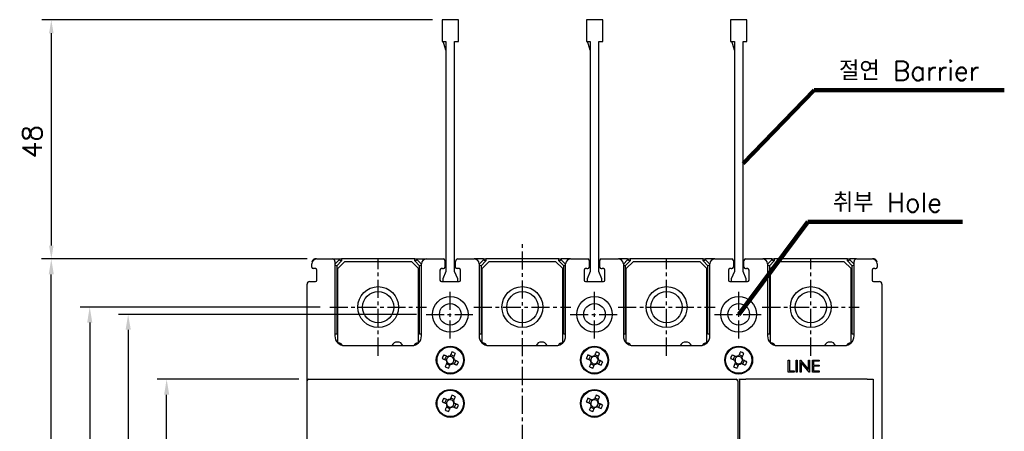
# Model space of a CAD drawing. Extents: x 931 to 2836, y -907 to 1824.
# Tile 19 of 22: x 1773 to 1978, y 1552 to 1638. Entities that reach past the tile are written whole.
import ezdxf

# ---------------------------------------------------------------- set-up
doc = ezdxf.new("R2010")
doc.units = 0
doc.header["$LTSCALE"] = 3
doc.header["$MEASUREMENT"] = 0
doc.linetypes.add('CENTER', pattern=[2, 1.25, -0.25, 0.25, -0.25])
doc.layers.get('0').update_dxf_attribs({"linetype": 'CONTINUOUS'})
doc.layers.get('Defpoints').update_dxf_attribs({"linetype": 'CONTINUOUS'})
doc.layers.add('cen', color=1, linetype='CENTER')
doc.layers.add('di', color=3, linetype='CONTINUOUS')
doc.styles.add('KIM', font='ROMANS.shx', dxfattribs={"height": 5, "bigfont": 'GSG1.shx'})
doc.styles.get("Standard").update_dxf_attribs({"font": 'romans.shx', "height": 4, "bigfont": 'ghs.shx'})
doc.dimstyles.get("Standard").update_dxf_attribs({"dimtxt": 0.18, "dimasz": 0.18, "dimexe": 0.18, "dimexo": 0.0625, "dimgap": 0.09, "dimtad": 0, "dimtih": 1, "dimtoh": 1, "dimdec": 4, "dimzin": 0, "dimdsep": 46, "dimtxsty": 'Standard', "dimcen": 0.09, "dimadec": 0, "dimazin": 0, "dimtfac": 1, "dimtdec": 4, "dimtofl": 0, "dimtmove": 0, "dimatfit": 3, "dimfxl": 0, "dimtolj": 1, "dimtzin": 0, "dimarcsym": 0})
doc.dimstyles.new('STANDARD$0', dxfattribs={"dimtxt": 5, "dimasz": 5, "dimexe": 1, "dimexo": 2, "dimgap": 2, "dimtad": 1, "dimdec": 4, "dimzin": 12, "dimdsep": 46, "dimtxsty": 'KIM', "dimcen": -1, "dimdle": 0.1, "dimadec": 0, "dimazin": 0, "dimtfac": 1, "dimtdec": 4, "dimtmove": 0, "dimatfit": 3, "dimfxl": 0, "dimtolj": 1, "dimtzin": 0, "dimarcsym": 0})

# ---------------------------------------------------------------- blocks, each defined once
blk = doc.blocks.new('M3')
at = {"color": 4}
for p, q in [((1258.33, 221.58), (1258.67, 222.3)), ((1258.62, 221.45), (1258.72, 221.4)), ((1259.05, 222.12), (1258.95, 222.17)), ((1259.45, 222.35), (1259.41, 222.25)), ((1259.59, 222.64), (1260.31, 222.3)), ((1260.13, 221.92), (1260.17, 222.02)), ((1260.35, 221.52), (1260.25, 221.56)), ((1260.64, 221.38), (1260.3, 220.67)), ((1259.39, 220.33), (1258.67, 220.67)), ((1258.85, 221.05), (1258.8, 220.95)), ((1259.52, 220.62), (1259.57, 220.72)), ((1259.92, 220.85), (1260.02, 220.8))]:
    blk.add_line(p, q, dxfattribs=at)
at = {"color": 4, "flags": 128}
for points in [[(1257.79, 221.84), (1257.89, 221.79), (1257.99, 221.74), (1258.1, 221.69), (1258.2, 221.65), (1258.31, 221.6), (1258.41, 221.55), (1258.52, 221.5), (1258.62, 221.45)], [(1258.95, 222.17), (1258.85, 222.22), (1258.74, 222.27), (1258.64, 222.32), (1258.54, 222.36), (1258.43, 222.41), (1258.33, 222.46), (1258.22, 222.51), (1258.12, 222.56)], [(1259.84, 223.18), (1259.79, 223.08), (1259.75, 222.98), (1259.7, 222.87), (1259.65, 222.77), (1259.6, 222.67), (1259.55, 222.56), (1259.5, 222.46), (1259.45, 222.35)], [(1260.17, 222.02), (1260.22, 222.12), (1260.27, 222.23), (1260.32, 222.33), (1260.37, 222.43), (1260.42, 222.54), (1260.46, 222.64), (1260.51, 222.75), (1260.56, 222.85)], [(1261.19, 221.13), (1261.08, 221.18), (1260.98, 221.22), (1260.88, 221.27), (1260.77, 221.32), (1260.67, 221.37), (1260.56, 221.42), (1260.46, 221.47), (1260.35, 221.52)], [(1258.8, 220.95), (1258.75, 220.85), (1258.7, 220.74), (1258.66, 220.64), (1258.61, 220.53), (1258.56, 220.43), (1258.51, 220.32), (1258.46, 220.22), (1258.41, 220.12)], [(1259.13, 219.78), (1259.18, 219.89), (1259.23, 219.99), (1259.28, 220.09), (1259.32, 220.2), (1259.37, 220.3), (1259.42, 220.41), (1259.47, 220.51), (1259.52, 220.62)], [(1260.02, 220.8), (1260.12, 220.75), (1260.23, 220.7), (1260.33, 220.65), (1260.44, 220.6), (1260.54, 220.55), (1260.65, 220.51), (1260.75, 220.46), (1260.85, 220.41)]]:
    blk.add_lwpolyline(points, dxfattribs=at)
at = {"color": 4}
blk.add_circle((1259.49, 221.48), 2.75, dxfattribs=at)
for centre, radius, start, end in [((1271.82, 215.73), 15.31, 153.5189, 156.4838), ((1259.49, 221.48), 0.867, 182.1643, 217.8385), ((1259.49, 221.48), 0.771, 124.1053, 185.8975), ((1259.49, 221.48), 0.771, 185.8975, 214.1053), ((1259.49, 221.48), 0.867, 92.1643, 127.8385), ((1259.49, 221.48), 0.771, 95.8975, 124.1053), ((1259.49, 221.48), 0.771, 34.1053, 95.8975), ((1253.74, 209.15), 15.31, 63.5189, 66.4838), ((1259.49, 221.48), 0.771, 304.1053, 5.8975), ((1259.49, 221.48), 0.771, 5.8975, 34.1053), ((1259.49, 221.48), 0.867, 2.1643, 37.8385), ((1265.24, 233.82), 15.31, 243.519, 246.4838), ((1259.49, 221.48), 0.771, 214.1053, 275.8975), ((1259.49, 221.48), 0.867, 272.1643, 307.8385), ((1259.49, 221.48), 0.771, 275.8975, 304.1053), ((1247.15, 227.24), 15.31, 333.5189, 336.4838)]:
    blk.add_arc(centre, radius, start, end, dxfattribs=at)
blk = doc.blocks.new('12323')
for p, q in [((3740.7, 1408.13), (3738.5, 1408.13)), ((3738.5, 1408.13), (3738.5, 1404.73)), ((3743, 1408.13), (3738.5, 1408.13)), ((3743, 1407.33), (3743, 1408.13)), ((3790.8, 1407.33), (3743, 1407.33)), ((3792.3, 1407.98), (3790.8, 1407.33)), ((3792.9, 1407.98), (3792.3, 1407.98)), ((3792.9, 1404.88), (3792.9, 1407.98)), ((3743, 1405.53), (3790.8, 1405.53)), ((3743, 1405.53), (3790.8, 1405.53)), ((3743, 1404.73), (3743, 1405.53)), ((3743.65, 1405.18), (3743, 1404.98)), ((3744.85, 1405.53), (3743.65, 1405.18)), ((3790.8, 1405.53), (3792.3, 1404.88)), ((3738.5, 1404.73), (3740.7, 1404.73)), ((3738.5, 1404.73), (3743, 1404.73)), ((3792.3, 1404.88), (3792.9, 1404.88))]:
    blk.add_line(p, q)
blk = doc.blocks.new('*D80')
at = {"layer": 'Defpoints', "color": 0}
for p in [(1860.91, 1637.69), (1779.62, 1587.99), (1834.81, 1587.99)]:
    blk.add_point(p, dxfattribs=at)
at = {"layer": 'di'}
for p, q in [((1858.91, 1637.69), (1777.62, 1637.69)), ((1779.62, 1634.89), (1779.62, 1590.79)), ((1832.81, 1587.99), (1777.62, 1587.99))]:
    blk.add_line(p, q, dxfattribs=at)
for points in [[(1779.15, 1634.89), (1780.09, 1634.89), (1779.62, 1637.69)], [(1779.15, 1590.79), (1780.09, 1590.79), (1779.62, 1587.99)]]:
    blk.add_solid(points, dxfattribs=at)
at = {"layer": 'di', "insert": (1775.62, 1612.36), "char_height": 4, "attachment_point": 5, "rotation": 90}
blk.add_mtext('\\A1;48', dxfattribs=at)
blk = doc.blocks.new('*D88')
at = {"layer": 'Defpoints', "color": 0}
for p in [(1779.61, 1587.99), (1834.81, 1587.99), (1834.81, 1432.99)]:
    blk.add_point(p, dxfattribs=at)
at = {"layer": 'di'}
for p, q in [((1832.81, 1587.99), (1777.61, 1587.99)), ((1779.61, 1436.19), (1779.61, 1584.79)), ((1832.81, 1432.99), (1777.61, 1432.99))]:
    blk.add_line(p, q, dxfattribs=at)
for points in [[(1779.08, 1584.79), (1780.15, 1584.79), (1779.61, 1587.99)], [(1779.08, 1436.19), (1780.15, 1436.19), (1779.61, 1432.99)]]:
    blk.add_solid(points, dxfattribs=at)
at = {"layer": 'di', "insert": (1775.61, 1510.49), "char_height": 4, "attachment_point": 5, "rotation": 90}
blk.add_mtext('\\A1;155', dxfattribs=at)
blk = doc.blocks.new('*D90')
at = {"layer": 'Defpoints', "color": 0}
for p in [(1837.52, 1577.99), (1787.61, 1442.99), (1837.52, 1442.99)]:
    blk.add_point(p, dxfattribs=at)
at = {"layer": 'di'}
for p, q in [((1835.52, 1577.99), (1785.61, 1577.99)), ((1787.61, 1574.79), (1787.61, 1446.19)), ((1835.52, 1442.99), (1785.61, 1442.99))]:
    blk.add_line(p, q, dxfattribs=at)
for points in [[(1787.08, 1574.79), (1788.15, 1574.79), (1787.61, 1577.99)], [(1787.08, 1446.19), (1788.15, 1446.19), (1787.61, 1442.99)]]:
    blk.add_solid(points, dxfattribs=at)
at = {"layer": 'di', "insert": (1783.61, 1510.49), "char_height": 4, "attachment_point": 5, "rotation": 90}
blk.add_mtext('\\A1;135', dxfattribs=at)
blk = doc.blocks.new('*D87')
at = {"layer": 'Defpoints', "color": 0}
for p in [(1857.57, 1576.49), (1795.61, 1444.49), (1857.57, 1444.49)]:
    blk.add_point(p, dxfattribs=at)
at = {"layer": 'di'}
for p, q in [((1855.57, 1576.49), (1793.61, 1576.49)), ((1795.61, 1573.29), (1795.61, 1447.69)), ((1855.57, 1444.49), (1793.61, 1444.49))]:
    blk.add_line(p, q, dxfattribs=at)
for points in [[(1795.08, 1573.29), (1796.15, 1573.29), (1795.61, 1576.49)], [(1795.08, 1447.69), (1796.15, 1447.69), (1795.61, 1444.49)]]:
    blk.add_solid(points, dxfattribs=at)
at = {"layer": 'di', "insert": (1791.61, 1510.49), "char_height": 4, "attachment_point": 5, "rotation": 90}
blk.add_mtext('\\A1;132', dxfattribs=at)
blk = doc.blocks.new('*D86')
at = {"layer": 'Defpoints', "color": 0}
for p in [(1803.61, 1562.99), (1833.11, 1562.99), (1833.11, 1457.99)]:
    blk.add_point(p, dxfattribs=at)
at = {"layer": 'di'}
for p, q in [((1831.11, 1562.99), (1801.61, 1562.99)), ((1803.61, 1461.19), (1803.61, 1559.79)), ((1831.11, 1457.99), (1801.61, 1457.99))]:
    blk.add_line(p, q, dxfattribs=at)
for points in [[(1803.08, 1559.79), (1804.15, 1559.79), (1803.61, 1562.99)], [(1803.08, 1461.19), (1804.15, 1461.19), (1803.61, 1457.99)]]:
    blk.add_solid(points, dxfattribs=at)
at = {"layer": 'di', "insert": (1799.61, 1510.49), "char_height": 4, "attachment_point": 5, "rotation": 90}
blk.add_mtext('\\A1;105', dxfattribs=at)

msp = doc.modelspace()

# ---------------------------------------------------------------- linework, layer by layer
for p, q in [((1833.913, 1587.427), (1833.913, 1587.491)), ((1834.813, 1587.991), (1834.413, 1587.991)), ((1834.813, 1587.991), (1838.113, 1587.991)), ((1838.113, 1587.991), (1839.513, 1587.991)), ((1838.613, 1586.898), (1839.513, 1587.798)), ((1838.613, 1587.491), (1838.613, 1571.991)), ((1840.013, 1587.591), (1839.013, 1586.591)), ((1840.713, 1587.491), (1839.213, 1585.991)), ((1839.513, 1587.798), (1839.513, 1587.991)), ((1839.513, 1587.991), (1840.013, 1587.991)), ((1839.513, 1587.798), (1840.013, 1587.591)), ((1840.013, 1587.991), (1840.013, 1587.591)), ((1855.213, 1587.991), (1840.013, 1587.991)), ((1840.713, 1587.491), (1854.513, 1587.491)), ((1856.013, 1585.991), (1854.513, 1587.491)), ((1855.213, 1587.591), (1855.213, 1587.991)), ((1855.213, 1587.991), (1855.713, 1587.991)), ((1855.213, 1587.591), (1855.713, 1587.798)), ((1856.213, 1586.591), (1855.213, 1587.591)), ((1855.713, 1587.991), (1855.713, 1587.798)), ((1855.713, 1587.991), (1857.613, 1587.991)), ((1855.713, 1587.798), (1856.613, 1586.898)), ((1857.613, 1587.991), (1861.213, 1587.991)), ((1861.513, 1587.691), (1861.513, 1586.291)), ((1863.713, 1586.291), (1863.713, 1587.491)), ((1864.213, 1587.991), (1867.613, 1587.991)), ((1869.513, 1587.991), (1867.613, 1587.991)), ((1868.613, 1586.898), (1869.513, 1587.798)), ((1870.013, 1587.591), (1869.013, 1586.591)), ((1870.713, 1587.491), (1869.213, 1585.991)), ((1869.513, 1587.798), (1869.513, 1587.991)), ((1869.513, 1587.991), (1870.013, 1587.991)), ((1869.513, 1587.798), (1870.013, 1587.591)), ((1870.013, 1587.991), (1870.013, 1587.591)), ((1885.213, 1587.991), (1870.013, 1587.991)), ((1870.713, 1587.491), (1884.513, 1587.491)), ((1886.013, 1585.991), (1884.513, 1587.491)), ((1885.213, 1587.591), (1885.213, 1587.991)), ((1885.213, 1587.991), (1885.713, 1587.991)), ((1885.213, 1587.591), (1885.713, 1587.798)), ((1886.213, 1586.591), (1885.213, 1587.591)), ((1885.713, 1587.991), (1885.713, 1587.798)), ((1887.613, 1587.991), (1885.713, 1587.991)), ((1885.713, 1587.798), (1886.613, 1586.898)), ((1887.613, 1587.991), (1891.213, 1587.991)), ((1891.513, 1587.691), (1891.513, 1586.291)), ((1893.713, 1586.291), (1893.713, 1587.691)), ((1894.013, 1587.991), (1897.613, 1587.991)), ((1899.513, 1587.991), (1897.613, 1587.991)), ((1898.613, 1586.898), (1899.513, 1587.798)), ((1900.013, 1587.591), (1899.013, 1586.591)), ((1900.713, 1587.491), (1899.213, 1585.991)), ((1899.513, 1587.798), (1899.513, 1587.991)), ((1899.513, 1587.991), (1900.013, 1587.991)), ((1899.513, 1587.798), (1900.013, 1587.591)), ((1900.013, 1587.991), (1900.013, 1587.591)), ((1915.213, 1587.991), (1900.013, 1587.991)), ((1900.713, 1587.491), (1914.513, 1587.491)), ((1916.013, 1585.991), (1914.513, 1587.491)), ((1915.213, 1587.591), (1915.213, 1587.991)), ((1915.213, 1587.991), (1915.713, 1587.991)), ((1915.213, 1587.591), (1915.713, 1587.798)), ((1916.213, 1586.591), (1915.213, 1587.591)), ((1915.713, 1587.991), (1915.713, 1587.798)), ((1917.613, 1587.991), (1915.713, 1587.991)), ((1915.713, 1587.798), (1916.613, 1586.898)), ((1917.613, 1587.991), (1921.213, 1587.991)), ((1921.513, 1587.691), (1921.513, 1586.291)), ((1923.713, 1586.291), (1923.713, 1587.691)), ((1924.013, 1587.991), (1927.613, 1587.991)), ((1929.513, 1587.991), (1927.613, 1587.991)), ((1928.613, 1586.898), (1929.513, 1587.798)), ((1930.013, 1587.591), (1929.013, 1586.591)), ((1930.713, 1587.491), (1929.213, 1585.991)), ((1929.513, 1587.798), (1929.513, 1587.991)), ((1929.513, 1587.991), (1930.013, 1587.991)), ((1929.513, 1587.798), (1930.013, 1587.591)), ((1930.013, 1587.991), (1930.013, 1587.591)), ((1945.213, 1587.991), (1930.013, 1587.991)), ((1930.713, 1587.491), (1944.513, 1587.491)), ((1946.013, 1585.991), (1944.513, 1587.491)), ((1945.213, 1587.591), (1945.213, 1587.991)), ((1945.213, 1587.991), (1945.713, 1587.991)), ((1945.213, 1587.591), (1945.713, 1587.798)), ((1946.213, 1586.591), (1945.213, 1587.591)), ((1945.713, 1587.991), (1945.713, 1587.798)), ((1947.113, 1587.991), (1945.713, 1587.991)), ((1945.713, 1587.798), (1946.613, 1586.898)), ((1946.613, 1571.991), (1946.613, 1587.491)), ((1947.113, 1587.991), (1950.413, 1587.991)), ((1950.813, 1587.991), (1950.413, 1587.991)), ((1951.313, 1587.491), (1951.313, 1587.427)), ((1833.813, 1586.291), (1833.813, 1586.991)), ((1834.563, 1585.991), (1834.113, 1585.991)), ((1834.863, 1583.591), (1834.863, 1585.691)), ((1838.613, 1586.757), (1839.013, 1586.591)), ((1839.013, 1586.591), (1839.013, 1572.361)), ((1839.213, 1570.691), (1839.213, 1585.991)), ((1856.013, 1570.691), (1856.013, 1585.991)), ((1856.213, 1586.591), (1856.613, 1586.757)), ((1856.213, 1572.361), (1856.213, 1586.591)), ((1856.613, 1571.991), (1856.613, 1586.991)), ((1860.463, 1585.691), (1860.463, 1583.591)), ((1861.013, 1585.991), (1860.763, 1585.991)), ((1861.013, 1585.991), (1861.213, 1585.991)), ((1864.463, 1585.991), (1864.013, 1585.991)), ((1864.763, 1583.591), (1864.763, 1585.691)), ((1868.613, 1586.991), (1868.613, 1571.991)), ((1868.613, 1586.757), (1869.013, 1586.591)), ((1869.013, 1586.591), (1869.013, 1572.361)), ((1869.213, 1570.691), (1869.213, 1585.991)), ((1886.013, 1570.691), (1886.013, 1585.991)), ((1886.213, 1586.591), (1886.613, 1586.757)), ((1886.213, 1572.361), (1886.213, 1586.591)), ((1886.613, 1571.991), (1886.613, 1586.991)), ((1890.463, 1585.691), (1890.463, 1583.591)), ((1891.013, 1585.991), (1890.763, 1585.991)), ((1891.013, 1585.991), (1891.213, 1585.991)), ((1894.013, 1585.991), (1894.213, 1585.991)), ((1894.463, 1585.991), (1894.213, 1585.991)), ((1894.763, 1583.591), (1894.763, 1585.691)), ((1898.613, 1586.991), (1898.613, 1571.991)), ((1898.613, 1586.757), (1899.013, 1586.591)), ((1899.013, 1586.591), (1899.013, 1572.361)), ((1899.213, 1570.691), (1899.213, 1585.991)), ((1916.013, 1570.691), (1916.013, 1585.991)), ((1916.213, 1586.591), (1916.613, 1586.757)), ((1916.213, 1572.361), (1916.213, 1586.591)), ((1916.613, 1571.991), (1916.613, 1586.991)), ((1920.463, 1585.691), (1920.463, 1583.591)), ((1921.013, 1585.991), (1920.763, 1585.991)), ((1921.013, 1585.991), (1921.213, 1585.991)), ((1924.013, 1585.991), (1924.213, 1585.991)), ((1924.463, 1585.991), (1924.213, 1585.991)), ((1924.763, 1583.591), (1924.763, 1585.691)), ((1928.613, 1586.991), (1928.613, 1571.991)), ((1928.613, 1586.757), (1929.013, 1586.591)), ((1929.013, 1586.591), (1929.013, 1572.361)), ((1929.213, 1570.691), (1929.213, 1585.991)), ((1946.013, 1570.691), (1946.013, 1585.991)), ((1946.213, 1586.591), (1946.613, 1586.757)), ((1946.213, 1572.361), (1946.213, 1586.591)), ((1950.363, 1585.691), (1950.363, 1583.591)), ((1950.913, 1585.991), (1950.663, 1585.991)), ((1950.913, 1585.991), (1951.113, 1585.991)), ((1951.413, 1586.991), (1951.413, 1586.291)), ((1833.313, 1583.291), (1834.563, 1583.291)), ((1860.763, 1583.291), (1864.463, 1583.291)), ((1890.763, 1583.291), (1894.463, 1583.291)), ((1920.763, 1583.291), (1924.463, 1583.291)), ((1950.663, 1583.291), (1951.913, 1583.291)), ((1832.813, 1562.691), (1832.813, 1582.791)), ((1952.413, 1582.791), (1952.413, 1523.991)), ((1839.013, 1572.361), (1838.613, 1572.361)), ((1856.613, 1572.361), (1856.213, 1572.361)), ((1869.013, 1572.361), (1868.613, 1572.361)), ((1886.613, 1572.361), (1886.213, 1572.361)), ((1899.013, 1572.361), (1898.613, 1572.361)), ((1916.613, 1572.361), (1916.213, 1572.361)), ((1929.013, 1572.361), (1928.613, 1572.361)), ((1946.613, 1572.361), (1946.213, 1572.361)), ((1839.613, 1570.491), (1839.413, 1570.491)), ((1840.613, 1569.991), (1854.613, 1569.991)), ((1855.813, 1570.491), (1855.613, 1570.491)), ((1869.613, 1570.491), (1869.413, 1570.491)), ((1870.613, 1569.991), (1884.613, 1569.991)), ((1885.813, 1570.491), (1885.613, 1570.491)), ((1899.613, 1570.491), (1899.413, 1570.491)), ((1900.613, 1569.991), (1914.613, 1569.991)), ((1915.813, 1570.491), (1915.613, 1570.491)), ((1929.613, 1570.491), (1929.413, 1570.491)), ((1930.613, 1569.991), (1944.613, 1569.991)), ((1945.813, 1570.491), (1945.613, 1570.491)), ((1932.933, 1564.491), (1932.933, 1566.991)), ((1932.933, 1566.991), (1933.158, 1566.991)), ((1933.158, 1566.991), (1933.158, 1564.748)), ((1934.536, 1564.491), (1934.536, 1566.991)), ((1934.536, 1566.991), (1934.76, 1566.991)), ((1934.76, 1566.991), (1934.76, 1564.491)), ((1935.401, 1564.491), (1935.401, 1566.991)), ((1935.401, 1566.991), (1935.448, 1566.991)), ((1935.448, 1566.991), (1937.1, 1565.024)), ((1937.1, 1565.024), (1937.1, 1566.991)), ((1937.1, 1566.991), (1937.324, 1566.991)), ((1937.324, 1566.991), (1937.324, 1564.491)), ((1937.965, 1566.991), (1939.376, 1566.991)), ((1937.965, 1564.491), (1937.965, 1566.991)), ((1939.376, 1566.991), (1939.376, 1566.735)), ((1935.626, 1566.454), (1935.626, 1564.491)), ((1937.273, 1564.491), (1935.626, 1566.454)), ((1939.376, 1566.735), (1938.19, 1566.735)), ((1938.19, 1566.735), (1938.19, 1565.966)), ((1938.19, 1565.966), (1939.376, 1565.966)), ((1939.376, 1565.709), (1938.19, 1565.709)), ((1938.19, 1565.709), (1938.19, 1564.748)), ((1939.376, 1565.966), (1939.376, 1565.709)), ((1833.113, 1562.991), (1834.113, 1562.991)), ((1834.113, 1562.991), (1921.113, 1562.991)), ((1921.113, 1562.991), (1922.113, 1562.991)), ((1922.613, 1562.991), (1922.813, 1562.991)), ((1922.813, 1562.991), (1924.113, 1562.991)), ((1922.813, 1535.906), (1922.813, 1562.991)), ((1949.313, 1562.991), (1924.113, 1562.991)), ((1934.119, 1564.491), (1932.933, 1564.491)), ((1933.158, 1564.748), (1934.119, 1564.748)), ((1934.119, 1564.748), (1934.119, 1564.491)), ((1934.76, 1564.491), (1934.536, 1564.491)), ((1935.626, 1564.491), (1935.401, 1564.491)), ((1937.324, 1564.491), (1937.273, 1564.491)), ((1939.376, 1564.491), (1937.965, 1564.491)), ((1938.19, 1564.748), (1939.376, 1564.748)), ((1939.376, 1564.748), (1939.376, 1564.491)), ((1949.313, 1562.991), (1950.613, 1562.991)), ((1950.613, 1562.991), (1950.613, 1535.906)), ((1832.813, 1458.291), (1832.813, 1562.691)), ((1922.413, 1562.691), (1922.413, 1458.291))]:
    msp.add_line(p, q)
for centre, radius in [((1847.613, 1577.991), 4.25), ((1847.613, 1577.991), 3.25), ((1877.613, 1577.991), 4.25), ((1877.613, 1577.991), 3.25), ((1907.613, 1577.991), 4.25), ((1907.613, 1577.991), 3.25), ((1937.613, 1577.991), 4.25), ((1937.613, 1577.991), 3.25), ((1862.613, 1576.491), 3.7), ((1892.613, 1576.491), 3.7), ((1922.613, 1576.491), 3.7), ((1862.613, 1576.491), 2.25), ((1892.613, 1576.491), 2.25), ((1922.613, 1576.491), 2.25), ((1862.613, 1566.991), 2.9), ((1892.613, 1566.991), 2.9), ((1922.613, 1566.991), 2.9), ((1862.613, 1557.991), 2.9), ((1892.613, 1557.991), 2.9)]:
    msp.add_circle(centre, radius)
for centre, radius, start, end in [((1834.813, 1586.991), 1, 90, 180), ((1834.413, 1587.491), 0.5, 90, 180), ((1838.113, 1587.491), 0.5, 0, 90), ((1857.613, 1586.991), 1, 90, 180), ((1861.213, 1587.691), 0.3, 0, 90), ((1864.213, 1587.491), 0.5, 90, 180), ((1867.613, 1586.991), 1, 0, 90), ((1887.613, 1586.991), 1, 90, 180), ((1891.213, 1587.691), 0.3, 0, 90), ((1894.013, 1587.691), 0.3, 90, 180), ((1897.613, 1586.991), 1, 0, 90), ((1917.613, 1586.991), 1, 90, 180), ((1921.213, 1587.691), 0.3, 0, 90), ((1924.013, 1587.691), 0.3, 90, 180), ((1927.613, 1586.991), 1, 0, 90), ((1947.113, 1587.491), 0.5, 90, 180), ((1950.413, 1586.991), 1, 0, 90), ((1950.813, 1587.491), 0.5, 0, 90), ((1834.113, 1586.291), 0.3, 180, 270), ((1834.563, 1585.691), 0.3, 0, 90), ((1860.763, 1585.691), 0.3, 90, 180), ((1861.213, 1586.291), 0.3, 270, 0), ((1864.013, 1586.291), 0.3, 180, 270), ((1864.463, 1585.691), 0.3, 0, 90), ((1890.763, 1585.691), 0.3, 90, 180), ((1891.213, 1586.291), 0.3, 270, 0), ((1894.013, 1586.291), 0.3, 180, 270), ((1894.463, 1585.691), 0.3, 0, 90), ((1920.763, 1585.691), 0.3, 90, 180), ((1921.213, 1586.291), 0.3, 270, 0), ((1924.013, 1586.291), 0.3, 180, 270), ((1924.463, 1585.691), 0.3, 0, 90), ((1950.663, 1585.691), 0.3, 90, 180), ((1951.113, 1586.291), 0.3, 270, 0), ((1833.313, 1582.791), 0.5, 90, 180), ((1834.563, 1583.591), 0.3, 270, 0), ((1860.763, 1583.591), 0.3, 180, 270), ((1864.463, 1583.591), 0.3, 270, 0), ((1890.763, 1583.591), 0.3, 180, 270), ((1894.463, 1583.591), 0.3, 270, 0), ((1920.763, 1583.591), 0.3, 180, 270), ((1924.463, 1583.591), 0.3, 270, 0), ((1950.663, 1583.591), 0.3, 180, 270), ((1951.913, 1582.791), 0.5, 0, 90), ((1840.613, 1571.991), 2, 180, 270), ((1854.613, 1571.991), 2, 270, 0), ((1870.613, 1571.991), 2, 180, 270), ((1884.613, 1571.991), 2, 270, 0), ((1900.613, 1571.991), 2, 180, 270), ((1914.613, 1571.991), 2, 270, 0), ((1930.613, 1571.991), 2, 180, 270), ((1944.613, 1571.991), 2, 270, 0), ((1839.413, 1570.691), 0.2, 180, 270), ((1839.613, 1569.991), 0.5, 7.42279, 90), ((1851.613, 1569.491), 1.25, 23.57818, 156.42182), ((1855.613, 1569.991), 0.5, 90, 172.57721), ((1855.813, 1570.691), 0.2, 270, 0), ((1869.413, 1570.691), 0.2, 180, 270), ((1869.613, 1569.991), 0.5, 7.42279, 90), ((1881.613, 1569.491), 1.25, 23.57818, 156.42182), ((1885.613, 1569.991), 0.5, 90, 172.57721), ((1885.813, 1570.691), 0.2, 270, 0), ((1899.413, 1570.691), 0.2, 180, 270), ((1899.613, 1569.991), 0.5, 7.42279, 90), ((1911.613, 1569.491), 1.25, 23.57818, 156.42182), ((1915.613, 1569.991), 0.5, 90, 172.57721), ((1915.813, 1570.691), 0.2, 270, 0), ((1929.413, 1570.691), 0.2, 180, 270), ((1929.613, 1569.991), 0.5, 7.42279, 90), ((1941.613, 1569.491), 1.25, 23.57818, 156.42182), ((1945.613, 1569.991), 0.5, 90, 172.57721), ((1945.813, 1570.691), 0.2, 270, 0), ((1833.113, 1562.691), 0.3, 90, 180), ((1922.113, 1562.691), 0.3, 0, 90)]:
    msp.add_arc(centre, radius, start, end)
at = {"layer": 'cen'}
for p, q in [((1877.613, 1429.803), (1877.613, 1591.18)), ((1847.613, 1567.903), (1847.613, 1588.079)), ((1907.613, 1567.903), (1907.613, 1588.079)), ((1937.613, 1567.903), (1937.613, 1588.079)), ((1862.613, 1571.447), (1862.613, 1581.535)), ((1892.613, 1571.447), (1892.613, 1581.535)), ((1922.613, 1571.447), (1922.613, 1581.535)), ((1837.525, 1577.991), (1857.701, 1577.991)), ((1867.525, 1577.991), (1887.701, 1577.991)), ((1897.525, 1577.991), (1917.701, 1577.991)), ((1927.525, 1577.991), (1947.701, 1577.991)), ((1857.569, 1576.491), (1867.657, 1576.491)), ((1887.569, 1576.491), (1897.657, 1576.491)), ((1917.569, 1576.491), (1927.657, 1576.491))]:
    msp.add_line(p, q, dxfattribs=at)

# ---------------------------------------------------------------- block references
at = {"rotation": 270}
for p in [(1641.129, 2826.478), (1671.129, 2826.478), (1701.129, 2826.478), (1641.129, 2817.478), (1671.129, 2817.478)]:
    msp.add_blockref('M3', p, dxfattribs=at)
at = {"layer": 'di', "rotation": 270}
for p in [(456.188, 5376.19), (486.188, 5376.19), (516.188, 5376.19)]:
    msp.add_blockref('12323', p, dxfattribs=at)

# ---------------------------------------------------------------- texts
at = {"layer": 'di', "char_height": 4, "attachment_point": 7}
for s, insert in [('절연 Barrier', (1943.476, 1625.08)), ('취부 Hole', (1942.208, 1597.709))]:
    msp.add_mtext(s, dxfattribs=dict(at, insert=insert))

# ---------------------------------------------------------------- dimensions: what is measured, and where the dimension line sits
at = {"layer": 'di'}
dim = msp.add_linear_dim(base=(1779.62, 1587.991), p1=(1860.913, 1637.691), p2=(1834.813, 1587.991), angle=90, text='48', dimstyle='STANDARD$0', override={"dimtxt": 3, "dimasz": 2.8, "dimexe": 2, "dimdec": 2, "dimzin": 8, "dimtxsty": 'Standard', "dimcen": 0, "dimclrd": 256, "dimclre": 256, "dimclrt": 256, "dimadec": 2, "dimazin": 2, "dimtfac": 0.6, "dimtdec": 2, "dimtzin": 8, "dimlwd": 65535, "dimlwe": 65535, "dimarcsym": 1}, dxfattribs=at)
dim.commit()
dim.dimension.update_dxf_attribs({"geometry": '*D80', "text_midpoint": (1779.62, 1612.358), "dimtype": 160})
for base, p1, p2, picture, middle in [((1779.614, 1587.991), (1834.813, 1432.991), (1834.813, 1587.991), '*D88', (1779.614, 1510.491)), ((1787.614, 1442.991), (1837.525, 1577.991), (1837.525, 1442.991), '*D90', (1787.614, 1510.491)), ((1795.614, 1444.491), (1857.569, 1576.491), (1857.569, 1444.491), '*D87', (1795.614, 1510.491)), ((1803.614, 1562.991), (1833.113, 1457.991), (1833.113, 1562.991), '*D86', (1803.614, 1510.491))]:
    dim = msp.add_linear_dim(base=base, p1=p1, p2=p2, angle=90, dimstyle='STANDARD$0', override={"dimtxt": 4, "dimasz": 3.2, "dimexe": 2, "dimdec": 2, "dimzin": 8, "dimtxsty": 'Standard', "dimcen": 0, "dimdle": 0, "dimclrd": 256, "dimclre": 256, "dimclrt": 256, "dimadec": 2, "dimazin": 2, "dimtfac": 0.6, "dimtdec": 2, "dimtmove": 0, "dimtzin": 8, "dimlwd": 65535, "dimlwe": 65535, "dimarcsym": 1}, dxfattribs=at)
    dim.commit()
    dim.dimension.update_dxf_attribs({"geometry": picture, "text_midpoint": middle, "dimtype": 160})

# ---------------------------------------------------------------- leaders
at = {"layer": 'di', "annotation_type": 0, "has_hookline": 1, "hookline_direction": 0}
for points, text_width in [([(1923.513, 1607.791), (1938.276, 1623.08), (1941.476, 1623.08)], 34.387), ([(1922.613, 1576.491), (1937.008, 1595.709), (1940.208, 1595.709)], 26.946)]:
    msp.add_leader(points, dimstyle='Standard', override={"dimtxt": 4, "dimasz": 3.2, "dimexe": 2, "dimexo": 2, "dimgap": 2, "dimtad": 1, "dimtih": 0, "dimtoh": 0, "dimdec": 2, "dimzin": 8, "dimcen": 0, "dimclrd": 256, "dimclre": 256, "dimclrt": 256, "dimadec": 2, "dimazin": 2, "dimtfac": 0.6, "dimtdec": 2, "dimtofl": 1, "dimtzin": 8, "dimlwd": 65535, "dimlwe": 65535, "dimarcsym": 1}, dxfattribs=dict(at, text_width=text_width))

doc.saveas('drawing.dxf')
